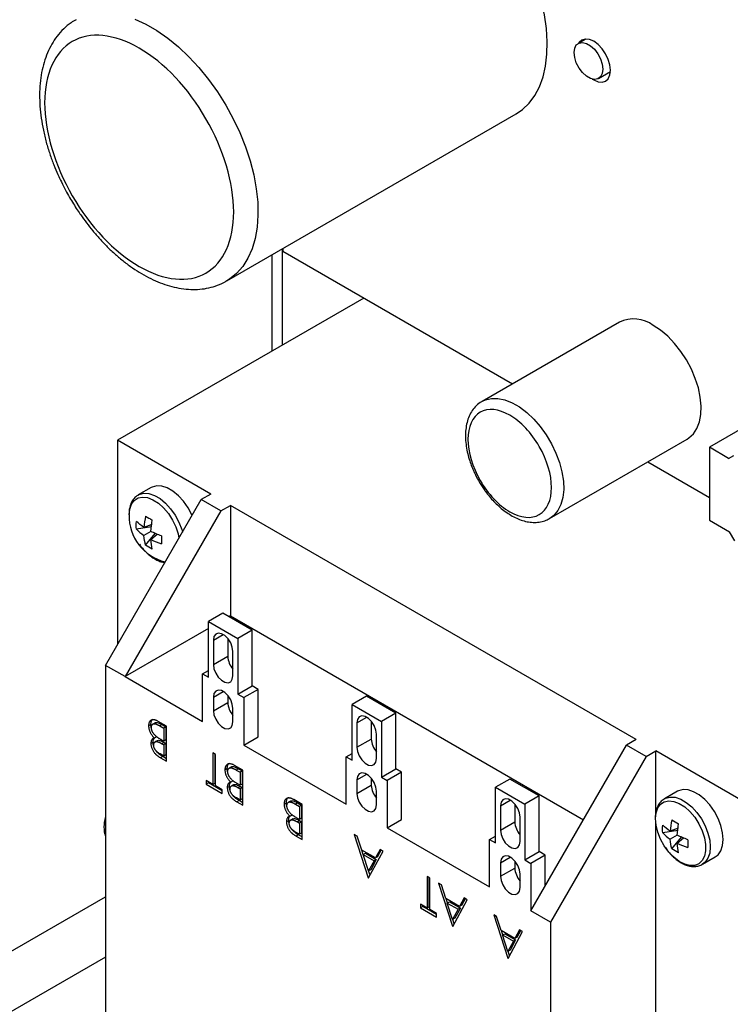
# Model space of a CAD drawing. Header units: inches. Extents: x 0.2 to 10.8, y 0.2 to 8.2.
# Tile 9 of 11: x 8.6 to 9.6, y 5.7 to 7.1. Entities that reach past the tile are written whole.
import ezdxf

# ---------------------------------------------------------------- set-up
doc = ezdxf.new("R2010")
doc.units = ezdxf.units.IN
doc.header["$MEASUREMENT"] = 0

msp = doc.modelspace()

# ---------------------------------------------------------------- linework, layer by layer
for p, q in [((9.4251, 7.0678), (9.4142, 7.0615)), ((9.4438, 7.0103), (9.461, 7.0203)), ((8.9029, 6.7158), (9.3237, 6.9587)), ((8.9843, 6.7628), (8.9843, 6.759)), ((8.9689, 6.6137), (8.9689, 6.7539)), ((8.9839, 6.6224), (8.9839, 6.7626)), ((8.9843, 6.759), (9.3185, 6.5661)), ((9.1024, 6.6908), (8.744, 6.4839)), ((9.4741, 6.656), (9.2742, 6.5405)), ((9.2742, 6.5405), (9.2749, 6.5409)), ((9.6935, 6.5248), (9.6049, 6.4737)), ((8.8797, 6.4056), (8.744, 6.4839)), ((8.744, 6.4839), (8.744, 6.1866)), ((9.3726, 6.3701), (9.5726, 6.4855)), ((9.6049, 6.4737), (9.6049, 6.3675)), ((9.6329, 6.4575), (9.6049, 6.4737)), ((9.5153, 6.4524), (9.6049, 6.4007)), ((8.793, 6.4151), (8.7742, 6.4043)), ((8.7742, 6.4043), (8.7748, 6.4046)), ((8.8797, 6.4056), (8.8657, 6.3975)), ((8.7266, 6.1564), (8.8657, 6.3975)), ((8.8943, 6.3811), (8.8657, 6.3975)), ((8.8943, 6.3811), (8.7551, 6.14)), ((8.8943, 6.3811), (8.9082, 6.3891)), ((9.4984, 6.0484), (8.9082, 6.3891)), ((8.9082, 6.3891), (8.9082, 6.2284)), ((9.6049, 6.3675), (9.6342, 6.3506)), ((8.7934, 6.3582), (8.7714, 6.3545)), ((8.7938, 6.3613), (8.7824, 6.3572)), ((8.7926, 6.3513), (8.7824, 6.3454)), ((8.7849, 6.3313), (8.799, 6.3485)), ((8.7926, 6.3395), (8.8018, 6.3473)), ((8.8972, 6.2321), (8.8763, 6.22)), ((8.8763, 6.139), (8.8763, 6.22)), ((8.8763, 6.22), (8.919, 6.1954)), ((8.9399, 6.2074), (8.8972, 6.2321)), ((8.9082, 6.2284), (8.9059, 6.227)), ((8.9082, 6.2284), (9.4218, 5.9318)), ((8.8763, 6.2099), (8.7551, 6.14)), ((8.9399, 6.2074), (8.919, 6.1954)), ((8.9399, 6.1264), (8.9399, 6.2074)), ((8.8834, 6.1931), (8.8977, 6.2014)), ((8.8834, 6.1931), (8.8834, 6.1576)), ((8.9043, 6.1956), (8.9043, 6.1697)), ((8.919, 6.1954), (8.919, 6.1143)), ((8.9119, 6.1412), (8.9119, 6.1767)), ((8.8834, 6.1576), (8.9043, 6.1697)), ((8.7266, 6.1564), (8.7266, 5.6099)), ((8.7551, 6.14), (8.7266, 6.1564)), ((8.8677, 6.1439), (8.8763, 6.1489)), ((8.7551, 6.14), (8.8677, 6.0749)), ((8.8677, 6.0749), (8.8677, 6.1439)), ((8.8677, 6.1439), (8.8763, 6.139)), ((8.8834, 6.1102), (8.8977, 6.1184)), ((8.919, 6.1143), (8.9399, 6.1264)), ((8.9485, 6.1214), (8.9276, 6.1094)), ((8.9485, 6.1214), (8.9399, 6.1264)), ((8.9485, 6.0524), (8.9485, 6.1214)), ((8.8834, 6.1102), (8.8834, 6.0904)), ((8.9043, 6.1127), (8.9043, 6.1025)), ((8.919, 6.1143), (8.9276, 6.1094)), ((8.9276, 6.1094), (8.9276, 6.0404)), ((9.106, 6.1115), (9.0851, 6.0995)), ((9.1487, 6.0869), (9.106, 6.1115)), ((8.8834, 6.0904), (8.9043, 6.1025)), ((8.9119, 6.074), (8.9119, 6.0938)), ((9.0851, 6.0185), (9.0851, 6.0995)), ((9.0851, 6.0995), (9.1278, 6.0748)), ((9.0922, 6.0726), (9.1065, 6.0808)), ((9.1131, 6.0751), (9.1131, 6.0491)), ((9.1487, 6.0869), (9.1278, 6.0748)), ((9.1487, 6.0058), (9.1487, 6.0869)), ((8.7924, 6.0703), (8.7892, 6.0685)), ((8.7986, 6.0728), (8.7954, 6.0709)), ((8.8153, 6.0679), (8.8033, 6.0748)), ((8.8088, 6.0701), (8.8056, 6.0682)), ((8.8056, 6.0682), (8.8113, 6.065)), ((8.8088, 6.0701), (8.8145, 6.0668)), ((8.8145, 6.0668), (8.8113, 6.065)), ((8.8113, 6.065), (8.8113, 6.046)), ((8.8145, 6.0668), (8.8145, 6.0478)), ((8.8153, 6.0169), (8.8153, 6.0679)), ((9.0922, 6.0726), (9.0922, 6.0371)), ((9.1278, 6.0748), (9.1278, 5.9938)), ((8.8009, 6.0524), (8.7977, 6.0505)), ((8.8017, 6.0467), (8.7985, 6.0449)), ((8.8113, 6.046), (8.8087, 6.0475)), ((8.8145, 6.0478), (8.8113, 6.046)), ((8.9276, 6.0404), (8.9485, 6.0524)), ((9.0922, 6.0371), (9.1131, 6.0491)), ((9.1207, 6.0207), (9.1207, 6.0562)), ((9.4984, 6.0484), (9.4845, 6.0403)), ((8.7958, 6.0445), (8.7926, 6.0426)), ((8.8118, 6.0441), (8.8086, 6.0423)), ((8.8086, 6.0423), (8.8113, 6.0408)), ((8.8145, 6.0426), (8.8113, 6.0408)), ((8.8113, 6.0408), (8.8113, 6.0244)), ((8.8118, 6.0441), (8.8145, 6.0426)), ((8.8145, 6.0426), (8.8145, 6.0262)), ((8.9276, 6.0404), (9.0765, 5.9544)), ((9.3453, 5.7993), (9.4845, 6.0403)), ((9.513, 6.0239), (9.4845, 6.0403)), ((8.8113, 6.0244), (8.8059, 6.0275)), ((8.8098, 6.0237), (8.8066, 6.0219)), ((8.8066, 6.0219), (8.8153, 6.0169)), ((8.8153, 6.0206), (8.8098, 6.0237)), ((8.8145, 6.0262), (8.8113, 6.0244)), ((8.8867, 6.0267), (8.8827, 6.029)), ((8.8827, 6.029), (8.8827, 5.9832)), ((8.8859, 5.985), (8.8859, 6.0271)), ((8.8867, 5.9809), (8.8867, 6.0267)), ((9.0765, 6.0234), (9.0851, 6.0283)), ((9.0765, 5.9544), (9.0765, 6.0234)), ((9.0765, 6.0234), (9.0851, 6.0185)), ((9.513, 6.0239), (9.3738, 5.7828)), ((9.513, 6.0239), (9.5269, 6.0319)), ((9.5269, 5.9415), (9.5269, 6.0319)), ((9.6626, 5.9536), (9.5269, 6.0319)), ((8.9035, 6.0062), (8.9002, 6.0044)), ((8.9097, 6.0086), (8.9065, 6.0068)), ((8.9263, 6.0038), (8.9144, 6.0107)), ((8.9199, 6.006), (8.9167, 6.0041)), ((8.9167, 6.0041), (8.9223, 6.0009)), ((8.9199, 6.006), (8.9255, 6.0027)), ((8.9263, 5.9528), (8.9263, 6.0038)), ((9.1278, 5.9938), (9.1487, 6.0058)), ((9.1573, 6.0009), (9.1487, 6.0058)), ((8.9255, 6.0027), (8.9223, 6.0009)), ((8.9223, 6.0009), (8.9223, 5.9819)), ((8.9255, 6.0027), (8.9255, 5.9837)), ((9.0922, 5.9897), (9.1065, 5.9979)), ((9.0922, 5.9897), (9.0922, 5.9699)), ((9.1131, 5.9921), (9.1131, 5.9819)), ((9.1278, 5.9938), (9.1364, 5.9888)), ((9.1573, 6.0009), (9.1364, 5.9888)), ((9.1573, 5.9319), (9.1573, 6.0009)), ((9.3148, 5.991), (9.2939, 5.979)), ((9.3575, 5.9663), (9.3148, 5.991)), ((8.8827, 5.9832), (8.8731, 5.9887)), ((8.8731, 5.9887), (8.8731, 5.9835)), ((8.8763, 5.9854), (8.8731, 5.9835)), ((8.8731, 5.9835), (8.8963, 5.9701)), ((8.8763, 5.9854), (8.8763, 5.9869)), ((8.8963, 5.9738), (8.8763, 5.9854)), ((8.8859, 5.985), (8.8827, 5.9832)), ((8.8963, 5.9753), (8.8867, 5.9809)), ((8.8963, 5.9701), (8.8963, 5.9753)), ((8.9068, 5.9803), (8.9036, 5.9785)), ((8.912, 5.9883), (8.9088, 5.9864)), ((8.9128, 5.9826), (8.9096, 5.9808)), ((8.9223, 5.9819), (8.9197, 5.9834)), ((8.9229, 5.98), (8.9197, 5.9782)), ((8.9197, 5.9782), (8.9223, 5.9766)), ((8.9255, 5.9837), (8.9223, 5.9819)), ((8.9255, 5.9785), (8.9223, 5.9766)), ((8.9223, 5.9766), (8.9223, 5.9603)), ((8.9229, 5.98), (8.9255, 5.9785)), ((8.9255, 5.9785), (8.9255, 5.9621)), ((9.0922, 5.9699), (9.1131, 5.9819)), ((9.1364, 5.9888), (9.1364, 5.9198)), ((9.2939, 5.8979), (9.2939, 5.979)), ((9.2939, 5.979), (9.3366, 5.9543)), ((8.9223, 5.9603), (8.917, 5.9634)), ((8.9255, 5.9621), (8.9223, 5.9603)), ((9.0124, 5.9541), (9.0005, 5.961)), ((9.1207, 5.9535), (9.1207, 5.9732)), ((9.301, 5.9521), (9.3152, 5.9603)), ((9.3575, 5.9663), (9.3366, 5.9543)), ((9.3575, 5.8853), (9.3575, 5.9663)), ((9.5585, 5.9732), (9.5398, 5.9623)), ((9.5398, 5.9623), (9.5404, 5.9627)), ((8.9209, 5.9596), (8.9177, 5.9577)), ((8.9177, 5.9577), (8.9263, 5.9528)), ((8.9263, 5.9565), (8.9209, 5.9596)), ((8.9896, 5.9565), (8.9864, 5.9546)), ((8.9958, 5.9589), (8.9926, 5.9571)), ((9.006, 5.9562), (9.0028, 5.9544)), ((9.0028, 5.9544), (9.0085, 5.9511)), ((9.006, 5.9562), (9.0117, 5.953)), ((9.0117, 5.953), (9.0085, 5.9511)), ((9.0085, 5.9511), (9.0085, 5.9322)), ((9.0117, 5.953), (9.0117, 5.934)), ((9.0124, 5.903), (9.0124, 5.9541)), ((9.301, 5.9521), (9.301, 5.9166)), ((9.3219, 5.9545), (9.3219, 5.9286)), ((9.3366, 5.9543), (9.3366, 5.8733)), ((8.9981, 5.9385), (8.9949, 5.9367)), ((8.9989, 5.9329), (8.9957, 5.9311)), ((9.0085, 5.9322), (9.0058, 5.9337)), ((9.0117, 5.934), (9.0085, 5.9322)), ((9.1364, 5.9198), (9.1573, 5.9319)), ((9.3295, 5.9001), (9.3295, 5.9357)), ((8.993, 5.9306), (8.9898, 5.9288)), ((9.009, 5.9303), (9.0058, 5.9285)), ((9.0058, 5.9285), (9.0085, 5.9269)), ((9.0117, 5.9288), (9.0085, 5.9269)), ((9.0085, 5.9269), (9.0085, 5.9106)), ((9.009, 5.9303), (9.0117, 5.9288)), ((9.0117, 5.9288), (9.0117, 5.9124)), ((9.1364, 5.9198), (9.2853, 5.8339)), ((9.301, 5.9166), (9.3219, 5.9286)), ((9.5269, 5.2181), (9.5269, 5.9264)), ((9.5594, 5.9193), (9.5479, 5.9152)), ((8.7247, 5.9138), (8.7266, 5.9146)), ((9.0085, 5.9106), (9.0031, 5.9137)), ((9.007, 5.9099), (9.0038, 5.908)), ((9.0038, 5.908), (9.0124, 5.903)), ((9.0124, 5.9067), (9.007, 5.9099)), ((9.0117, 5.9124), (9.0085, 5.9106)), ((9.0927, 5.9078), (9.0884, 5.9103)), ((9.0884, 5.9103), (9.1088, 5.8474)), ((9.0992, 5.8876), (9.0927, 5.9078)), ((9.2853, 5.9029), (9.2939, 5.9078)), ((9.559, 5.9162), (9.537, 5.9126)), ((9.5582, 5.9093), (9.5479, 5.9034)), ((9.5504, 5.8893), (9.5646, 5.9066)), ((9.5582, 5.8975), (9.5674, 5.9054)), ((9.2853, 5.8339), (9.2853, 5.9029)), ((9.2853, 5.9029), (9.2939, 5.8979)), ((9.1192, 5.8761), (9.0992, 5.8876)), ((9.1015, 5.8813), (9.0996, 5.8874)), ((9.1013, 5.8812), (9.1045, 5.883)), ((9.1091, 5.8572), (9.1013, 5.8812)), ((9.1013, 5.8812), (9.1171, 5.8721)), ((9.1045, 5.883), (9.1203, 5.8739)), ((9.1093, 5.8471), (9.1303, 5.886)), ((9.126, 5.8885), (9.1192, 5.8761)), ((9.1224, 5.8779), (9.1192, 5.8761)), ((9.1224, 5.8779), (9.1276, 5.8876)), ((9.1303, 5.886), (9.126, 5.8885)), ((9.301, 5.8691), (9.3152, 5.8773)), ((9.3366, 5.8733), (9.3575, 5.8853)), ((9.366, 5.8804), (9.3452, 5.8683)), ((9.366, 5.8804), (9.3575, 5.8853)), ((9.366, 5.8352), (9.366, 5.8804)), ((9.5949, 5.8669), (9.6136, 5.8777)), ((9.1171, 5.8721), (9.1091, 5.8572)), ((9.1203, 5.8739), (9.1123, 5.859)), ((9.1203, 5.8739), (9.1171, 5.8721)), ((9.301, 5.8691), (9.301, 5.8494)), ((9.301, 5.8494), (9.3219, 5.8614)), ((9.3219, 5.8716), (9.3219, 5.8614)), ((9.3366, 5.8733), (9.3452, 5.8683)), ((9.3452, 5.8683), (9.3452, 5.7993)), ((9.5949, 5.8669), (9.5942, 5.8665)), ((9.1098, 5.8481), (9.1088, 5.8474)), ((9.1088, 5.8474), (9.1093, 5.8471)), ((9.1123, 5.859), (9.1091, 5.8572)), ((9.1114, 5.851), (9.1093, 5.8573)), ((9.1983, 5.8468), (9.1943, 5.8491)), ((9.1943, 5.8491), (9.1943, 5.8033)), ((9.1975, 5.8051), (9.1975, 5.8472)), ((9.1983, 5.801), (9.1983, 5.8468)), ((9.3295, 5.8329), (9.3295, 5.8527)), ((9.2151, 5.8371), (9.2107, 5.8396)), ((9.2107, 5.8396), (9.2311, 5.7768)), ((9.2216, 5.817), (9.2151, 5.8371)), ((8.4871, 5.6813), (8.7266, 5.8195)), ((9.2483, 5.8179), (9.2416, 5.8054)), ((9.2527, 5.8154), (9.2483, 5.8179)), ((9.1943, 5.8033), (9.1847, 5.8088)), ((9.1847, 5.8088), (9.1847, 5.8036)), ((9.1879, 5.8055), (9.1847, 5.8036)), ((9.1847, 5.8036), (9.2079, 5.7902)), ((9.1879, 5.8055), (9.1879, 5.807)), ((9.2079, 5.7939), (9.1879, 5.8055)), ((9.1975, 5.8051), (9.1943, 5.8033)), ((9.2416, 5.8054), (9.2216, 5.817)), ((9.2239, 5.8107), (9.222, 5.8168)), ((9.2237, 5.8105), (9.2269, 5.8124)), ((9.2237, 5.8105), (9.2395, 5.8014)), ((9.2315, 5.7865), (9.2237, 5.8105)), ((9.2269, 5.8124), (9.2427, 5.8033)), ((9.2317, 5.7765), (9.2527, 5.8154)), ((9.2427, 5.8033), (9.2347, 5.7884)), ((9.2427, 5.8033), (9.2395, 5.8014)), ((9.2448, 5.8073), (9.2416, 5.8054)), ((9.2448, 5.8073), (9.25, 5.8169)), ((9.2079, 5.7954), (9.1983, 5.801)), ((9.2079, 5.7902), (9.2079, 5.7954)), ((9.2395, 5.8014), (9.2315, 5.7865)), ((9.2347, 5.7884), (9.2315, 5.7865)), ((9.2955, 5.7907), (9.2912, 5.7932)), ((9.2912, 5.7932), (9.3116, 5.7303)), ((9.302, 5.7705), (9.2955, 5.7907)), ((9.3452, 5.7993), (9.3454, 5.7994)), ((9.3452, 5.7993), (9.3453, 5.7993)), ((9.3738, 5.7828), (9.3453, 5.7993)), ((9.2322, 5.7774), (9.2311, 5.7768)), ((9.2311, 5.7768), (9.2317, 5.7765)), ((9.2338, 5.7803), (9.2317, 5.7867)), ((9.3738, 5.7828), (9.3738, 5.2363)), ((9.3221, 5.759), (9.302, 5.7705)), ((9.3044, 5.7642), (9.3024, 5.7703)), ((9.3041, 5.7641), (9.3073, 5.7659)), ((9.3041, 5.7641), (9.3199, 5.755)), ((9.3119, 5.7401), (9.3041, 5.7641)), ((9.3073, 5.7659), (9.3231, 5.7568)), ((9.3122, 5.73), (9.3331, 5.769)), ((9.3288, 5.7714), (9.3221, 5.759)), ((9.3253, 5.7608), (9.3221, 5.759)), ((9.3253, 5.7608), (9.3305, 5.7705)), ((9.3331, 5.769), (9.3288, 5.7714)), ((9.3199, 5.755), (9.3119, 5.7401)), ((9.3231, 5.7568), (9.3151, 5.742)), ((9.3231, 5.7568), (9.3199, 5.755)), ((8.7266, 5.732), (8.5244, 5.6153)), ((9.3151, 5.742), (9.3119, 5.7401)), ((9.3142, 5.7339), (9.3122, 5.7403)), ((9.3127, 5.731), (9.3116, 5.7303)), ((9.3116, 5.7303), (9.3122, 5.73))]:
    msp.add_line(p, q)
at = {"flags": 128}
for points in [[(9.3237, 6.9587), (9.3331, 6.9652), (9.3427, 6.9744), (9.3509, 6.9855), (9.3577, 6.9983), (9.363, 7.0127), (9.3666, 7.0285), (9.3687, 7.0457), (9.3691, 7.0639), (9.3679, 7.083), (9.365, 7.1028), (9.3605, 7.1231), (9.3545, 7.1436), (9.347, 7.1643), (9.3381, 7.1847), (9.3278, 7.2048), (9.3164, 7.2243), (9.3039, 7.243), (9.2904, 7.2607), (9.2761, 7.2772), (9.2611, 7.2923), (9.2457, 7.3059), (9.2299, 7.3179), (9.2139, 7.328)], [(8.7693, 7.0968), (8.7852, 7.0895), (8.8011, 7.0803), (8.817, 7.0692), (8.8327, 7.0564), (8.8479, 7.042), (8.8625, 7.0262), (8.8765, 7.009), (8.8895, 6.9908), (8.9015, 6.9717), (8.9123, 6.9519), (8.9219, 6.9316), (8.9302, 6.911), (8.9369, 6.8904), (8.9422, 6.87), (8.9458, 6.8499), (8.9479, 6.8304), (8.9483, 6.8117), (8.9471, 6.794), (8.9442, 6.7775), (8.9397, 6.7624), (8.9337, 6.7488), (8.9262, 6.7368), (8.9173, 6.7267), (8.9071, 6.7184), (8.9029, 6.7158)], [(9.4346, 7.0094), (9.4367, 7.0082), (9.443, 7.0055), (9.4488, 7.0049), (9.4539, 7.0065), (9.4578, 7.0101), (9.4602, 7.0155), (9.461, 7.0223), (9.4602, 7.03), (9.4578, 7.0382), (9.4539, 7.0463), (9.4488, 7.0537), (9.443, 7.0599), (9.4367, 7.0645), (9.4304, 7.0671), (9.4245, 7.0677), (9.4194, 7.0662), (9.4156, 7.0626), (9.4152, 7.0621)], [(9.4081, 7.048), (9.409, 7.0543), (9.4114, 7.0591), (9.4153, 7.062), (9.4203, 7.0629), (9.426, 7.0615), (9.432, 7.0581), (9.4377, 7.0528), (9.4427, 7.0462), (9.4466, 7.0388), (9.449, 7.0311), (9.4499, 7.0239), (9.449, 7.0176), (9.4466, 7.0127), (9.4427, 7.0098), (9.4377, 7.009), (9.432, 7.0103), (9.426, 7.0138), (9.4203, 7.019), (9.4153, 7.0256), (9.4114, 7.033), (9.409, 7.0407), (9.4081, 7.048)], [(9.5726, 6.4855), (9.5753, 6.4873), (9.5818, 6.4933), (9.5869, 6.5012), (9.5905, 6.5107), (9.5925, 6.5216), (9.5929, 6.5337), (9.5917, 6.5466), (9.5889, 6.5601), (9.5845, 6.5738), (9.5787, 6.5875), (9.5716, 6.6008), (9.5634, 6.6133), (9.5542, 6.6249), (9.5444, 6.6352), (9.534, 6.644), (9.5234, 6.6511)], [(9.2749, 6.5409), (9.2791, 6.5429), (9.2878, 6.5449), (9.2974, 6.5449), (9.3075, 6.5427), (9.3181, 6.5385), (9.3287, 6.5324), (9.3393, 6.5244), (9.3494, 6.5148), (9.359, 6.5038), (9.3677, 6.4917), (9.3754, 6.4788), (9.3818, 6.4653), (9.3869, 6.4515), (9.3905, 6.4379), (9.3925, 6.4246), (9.393, 6.4121), (9.3917, 6.4006), (9.3889, 6.3903), (9.3845, 6.3816), (9.3788, 6.3746), (9.3728, 6.3702)], [(9.6329, 6.4575), (9.6406, 6.4619)], [(8.7748, 6.4046), (8.7757, 6.4051), (8.7823, 6.4068), (8.7897, 6.4063), (8.7977, 6.4037), (8.8058, 6.399), (8.8138, 6.3924), (8.8213, 6.3843), (8.8278, 6.3749), (8.8333, 6.3648), (8.8374, 6.3543), (8.8385, 6.3503)], [(8.8525, 6.3746), (8.852, 6.3756), (8.8466, 6.3858), (8.84, 6.3951), (8.8326, 6.4032), (8.8246, 6.4098), (8.8164, 6.4145), (8.8085, 6.4171), (8.801, 6.4176), (8.7944, 6.4159), (8.793, 6.4151)], [(8.7609, 6.3752), (8.7618, 6.3838), (8.7643, 6.391), (8.7684, 6.3965), (8.7738, 6.4), (8.7804, 6.4013), (8.7877, 6.4005), (8.7955, 6.3974), (8.8034, 6.3924), (8.8111, 6.3855), (8.818, 6.3772), (8.8241, 6.3678), (8.8289, 6.3578), (8.8322, 6.3476), (8.8334, 6.3415)], [(9.642, 6.3375), (9.6342, 6.3506)], [(8.9119, 6.1767), (8.911, 6.1828), (8.9086, 6.1892), (8.9048, 6.1951), (8.9001, 6.1997), (8.8952, 6.2025), (8.8905, 6.2033), (8.8868, 6.2018), (8.8843, 6.1983), (8.8834, 6.1931)], [(8.8834, 6.1576), (8.8843, 6.1515), (8.8868, 6.1451), (8.8905, 6.1393), (8.8952, 6.1347), (8.9001, 6.1318), (8.9048, 6.1311), (8.9086, 6.1326), (8.911, 6.1361), (8.9119, 6.1412)], [(8.9119, 6.0938), (8.911, 6.0999), (8.9086, 6.1062), (8.9048, 6.1121), (8.9001, 6.1167), (8.8952, 6.1196), (8.8905, 6.1203), (8.8868, 6.1188), (8.8843, 6.1153), (8.8834, 6.1102)], [(8.8834, 6.0904), (8.8843, 6.0843), (8.8868, 6.0779), (8.8905, 6.0721), (8.8952, 6.0675), (8.9001, 6.0646), (8.9048, 6.0639), (8.9086, 6.0654), (8.911, 6.0689), (8.9119, 6.074)], [(9.1207, 6.0562), (9.1198, 6.0623), (9.1173, 6.0687), (9.1136, 6.0745), (9.1089, 6.0792), (9.104, 6.082), (9.0993, 6.0827), (9.0956, 6.0813), (9.0931, 6.0777), (9.0922, 6.0726)], [(9.0922, 6.0371), (9.0931, 6.031), (9.0956, 6.0246), (9.0993, 6.0188), (9.104, 6.0141), (9.1089, 6.0113), (9.1136, 6.0105), (9.1173, 6.012), (9.1198, 6.0155), (9.1207, 6.0207)], [(9.1207, 5.9732), (9.1198, 5.9793), (9.1173, 5.9857), (9.1136, 5.9916), (9.1089, 5.9962), (9.104, 5.999), (9.0993, 5.9998), (9.0956, 5.9983), (9.0931, 5.9948), (9.0922, 5.9897)], [(9.6136, 5.8777), (9.6176, 5.8808), (9.6217, 5.8866), (9.6242, 5.8941), (9.6251, 5.9029), (9.6242, 5.9128), (9.6217, 5.9232), (9.6176, 5.9337), (9.6122, 5.9438), (9.6056, 5.9532), (9.5981, 5.9613), (9.5902, 5.9678), (9.582, 5.9725), (9.574, 5.9752), (9.5666, 5.9757), (9.56, 5.9739), (9.5585, 5.9732)], [(9.0922, 5.9699), (9.0931, 5.9638), (9.0956, 5.9574), (9.0993, 5.9516), (9.104, 5.9469), (9.1089, 5.9441), (9.1136, 5.9433), (9.1173, 5.9448), (9.1198, 5.9483), (9.1207, 5.9535)], [(9.3295, 5.9357), (9.3286, 5.9418), (9.3261, 5.9481), (9.3224, 5.954), (9.3177, 5.9586), (9.3128, 5.9615), (9.3081, 5.9622), (9.3043, 5.9607), (9.3019, 5.9572), (9.301, 5.9521)], [(9.5404, 5.9627), (9.5413, 5.9631), (9.5478, 5.9648), (9.5553, 5.9644), (9.5633, 5.9617), (9.5714, 5.957), (9.5794, 5.9505), (9.5868, 5.9423), (9.5934, 5.933), (9.5989, 5.9229), (9.6029, 5.9124), (9.6055, 5.902), (9.6063, 5.8921), (9.6055, 5.8832), (9.6029, 5.8757), (9.5989, 5.8699), (9.5949, 5.8669)], [(9.5265, 5.9333), (9.5273, 5.9419), (9.5299, 5.9491), (9.5339, 5.9545), (9.5394, 5.958), (9.5459, 5.9594), (9.5533, 5.9585), (9.5611, 5.9555), (9.569, 5.9504), (9.5766, 5.9436), (9.5836, 5.9353), (9.5896, 5.9259), (9.5944, 5.9158), (9.5978, 5.9056), (9.5995, 5.8957), (9.5995, 5.8866), (9.5978, 5.8786), (9.5944, 5.8723), (9.5896, 5.8677), (9.5836, 5.8653), (9.5766, 5.8651), (9.569, 5.867), (9.5611, 5.8711), (9.5533, 5.8771), (9.5459, 5.8847), (9.5394, 5.8936), (9.5339, 5.9034), (9.5299, 5.9136), (9.5273, 5.9237), (9.5265, 5.9333)], [(9.301, 5.9166), (9.3019, 5.9104), (9.3043, 5.9041), (9.3081, 5.8982), (9.3128, 5.8936), (9.3177, 5.8907), (9.3224, 5.89), (9.3261, 5.8915), (9.3286, 5.895), (9.3295, 5.9001)], [(9.3295, 5.8527), (9.3286, 5.8588), (9.3261, 5.8652), (9.3224, 5.871), (9.3177, 5.8757), (9.3128, 5.8785), (9.3081, 5.8792), (9.3043, 5.8778), (9.3019, 5.8742), (9.301, 5.8691)], [(9.301, 5.8494), (9.3019, 5.8432), (9.3043, 5.8369), (9.3081, 5.831), (9.3128, 5.8264), (9.3177, 5.8235), (9.3224, 5.8228), (9.3261, 5.8243), (9.3286, 5.8278), (9.3295, 5.8329)]]:
    msp.add_lwpolyline(points, dxfattribs=at)
for centre, radius, start, end in [((9.4946, 6.612), 0.0485, 53.6903, 114.9992), ((8.8294, 6.3735), 0.0685, 178.5294, 256.5026), ((8.9358, 6.1713), 0.0315, 183.0174, 220.6607), ((8.9358, 6.1041), 0.0315, 183.0174, 220.6607), ((9.1446, 6.0508), 0.0315, 183.0174, 220.6607), ((9.1446, 5.9836), 0.0315, 183.0174, 220.6607), ((8.7685, 5.9212), 0.0443, 161.3816, 198.6184), ((9.3534, 5.9303), 0.0315, 183.0174, 220.6607), ((9.3534, 5.8631), 0.0315, 183.0174, 220.6607)]:
    msp.add_arc(centre, radius, start, end)
for points, knots in [([(8.6837, 7.0959), (8.6812, 7.0945), (8.6747, 7.0908), (8.6654, 7.0827), (8.656, 7.0723), (8.6482, 7.0605), (8.6419, 7.0478), (8.637, 7.0339), (8.6334, 7.0191), (8.6312, 7.0033), (8.6304, 6.9869), (8.631, 6.97), (8.6328, 6.9527), (8.6359, 6.9352), (8.6401, 6.9178), (8.6453, 6.9009), (8.651, 6.8852), (8.6567, 6.8716), (8.6625, 6.8593), (8.6681, 6.8482), (8.6723, 6.8407), (8.6743, 6.8373)], [0, 0, 0, 0, 0.035905, 0.094792, 0.156139, 0.212496, 0.26981, 0.327924, 0.386558, 0.445407, 0.504218, 0.562763, 0.620905, 0.678497, 0.73527, 0.790623, 0.842854, 0.888466, 0.923801, 0.964428, 1, 1, 1, 1]), ([(8.7755, 6.7369), (8.739, 6.7579), (8.704, 6.7949), (8.6524, 6.8842), (8.638, 6.933), (8.638, 7.0172), (8.6524, 7.0492), (8.704, 7.079), (8.739, 7.0756), (8.812, 7.0334), (8.8469, 6.9965), (8.8985, 6.9072), (8.913, 6.8584), (8.913, 6.7742), (8.8985, 6.7422), (8.8469, 6.7124), (8.812, 6.7158), (8.7755, 6.7369)], [0, 0, 0, 0, 0.125, 0.125, 0.25, 0.25, 0.375, 0.375, 0.5, 0.5, 0.625, 0.625, 0.75, 0.75, 0.875, 0.875, 1, 1, 1, 1]), ([(8.6743, 6.8373), (8.6779, 6.8311), (8.6831, 6.8225), (8.6915, 6.8102), (8.6989, 6.8), (8.7081, 6.7883), (8.7183, 6.7766), (8.7292, 6.7652), (8.7409, 6.7542), (8.7532, 6.7439), (8.7659, 6.7345), (8.779, 6.7262), (8.7924, 6.7189), (8.806, 6.7129), (8.8197, 6.7083), (8.8334, 6.7051), (8.8471, 6.7033), (8.8605, 6.7032), (8.8737, 6.7048), (8.8864, 6.7081), (8.8962, 6.7119), (8.9013, 6.7151), (8.9027, 6.716)], [0, 0, 0, 0, 0.06399, 0.090034, 0.133151, 0.17776, 0.225449, 0.275023, 0.326014, 0.378058, 0.430911, 0.484402, 0.538405, 0.592818, 0.647513, 0.702385, 0.757331, 0.812291, 0.867305, 0.922566, 0.978451, 1, 1, 1, 1]), ([(9.2752, 6.5408), (9.2739, 6.5402), (9.2698, 6.5381), (9.2642, 6.5328), (9.2586, 6.5254), (9.2544, 6.5169), (9.2516, 6.5074), (9.2502, 6.4971), (9.25, 6.4863), (9.2511, 6.4753), (9.2532, 6.4645), (9.256, 6.4545), (9.2592, 6.4458), (9.2627, 6.4375), (9.2661, 6.4304), (9.2687, 6.4259), (9.2696, 6.4242)], [0, 0, 0, 0, 0.04042, 0.127771, 0.20989, 0.293769, 0.378744, 0.463674, 0.547593, 0.629672, 0.708868, 0.781674, 0.844498, 0.897632, 0.962259, 1, 1, 1, 1]), ([(9.3146, 6.38), (9.2985, 6.3893), (9.283, 6.4056), (9.2602, 6.4451), (9.2538, 6.4667), (9.2538, 6.5039), (9.2602, 6.518), (9.283, 6.5312), (9.2985, 6.5297), (9.3307, 6.5111), (9.3461, 6.4947), (9.3689, 6.4553), (9.3753, 6.4337), (9.3753, 6.3965), (9.3689, 6.3824), (9.3461, 6.3692), (9.3307, 6.3707), (9.3146, 6.38)], [0, 0, 0, 0, 0.125, 0.125, 0.25, 0.25, 0.375, 0.375, 0.5, 0.5, 0.625, 0.625, 0.75, 0.75, 0.875, 0.875, 1, 1, 1, 1]), ([(9.2696, 6.4242), (9.2721, 6.4202), (9.2756, 6.4144), (9.2814, 6.4065), (9.2866, 6.4001), (9.2932, 6.393), (9.3003, 6.3862), (9.3081, 6.3801), (9.3162, 6.3747), (9.3247, 6.3702), (9.3333, 6.3669), (9.3421, 6.3648), (9.3508, 6.3641), (9.3595, 6.3649), (9.3669, 6.367), (9.3711, 6.3694), (9.3728, 6.3704)], [0, 0, 0, 0, 0.0949836, 0.1336453, 0.1974424, 0.2631084, 0.3330018, 0.4053373, 0.4794837, 0.5549872, 0.6315466, 0.7088647, 0.7867729, 0.8653432, 0.9452194, 1, 1, 1, 1]), ([(8.775, 6.4045), (8.774, 6.404), (8.7708, 6.4024), (8.7668, 6.398), (8.7633, 6.3919), (8.7614, 6.3849), (8.7606, 6.3797), (8.7608, 6.3768), (8.7608, 6.3765)], [0, 0, 0, 0, 0.10779, 0.340959, 0.555308, 0.770457, 0.980145, 1, 1, 1, 1]), ([(8.776, 6.3325), (8.7765, 6.3318), (8.7777, 6.3298), (8.7807, 6.3262), (8.7847, 6.3217), (8.7898, 6.317), (8.7953, 6.3129), (8.8011, 6.3095), (8.8071, 6.307), (8.811, 6.3063), (8.8129, 6.306)], [0, 0, 0, 0, 0.051326, 0.133429, 0.268355, 0.406258, 0.552285, 0.7028, 0.856907, 1, 1, 1, 1]), ([(8.8033, 6.0748), (8.8028, 6.0751), (8.8018, 6.0757), (8.8003, 6.0763), (8.7988, 6.0768), (8.7975, 6.0771), (8.7963, 6.0772), (8.7951, 6.0772), (8.794, 6.077), (8.793, 6.0766), (8.7921, 6.076), (8.7913, 6.0753), (8.7907, 6.0745), (8.7901, 6.0735), (8.7897, 6.0725), (8.7894, 6.0713), (8.7892, 6.0699), (8.7892, 6.069), (8.7892, 6.0685)], [0, 0, 0, 0, 0.074522, 0.145314, 0.213177, 0.278705, 0.342112, 0.404261, 0.466239, 0.52828, 0.589543, 0.648814, 0.707317, 0.764765, 0.82182, 0.879665, 0.93884, 1, 1, 1, 1]), ([(8.7924, 6.0703), (8.7926, 6.072), (8.7929, 6.0754), (8.7946, 6.0778), (8.7959, 6.0782), (8.796, 6.0782)], [0, 0, 0, 0, 0.502724, 0.973423, 1, 1, 1, 1]), ([(8.7892, 6.0685), (8.7892, 6.068), (8.7892, 6.067), (8.7894, 6.0655), (8.7897, 6.0639), (8.7901, 6.0624), (8.7907, 6.0609), (8.7913, 6.0594), (8.792, 6.0579), (8.7928, 6.0564), (8.7938, 6.055), (8.7949, 6.0535), (8.7962, 6.052), (8.7972, 6.051), (8.7977, 6.0505)], [0, 0, 0, 0, 0.083354, 0.165113, 0.244471, 0.323858, 0.401709, 0.478603, 0.553616, 0.629777, 0.7097, 0.797086, 0.893943, 1, 1, 1, 1]), ([(8.7933, 6.0649), (8.7931, 6.0654), (8.7925, 6.0673), (8.7924, 6.0691), (8.7924, 6.0703)], [0, 0, 0, 0, 0.281148, 1, 1, 1, 1]), ([(8.7932, 6.0662), (8.7932, 6.0666), (8.7932, 6.0674), (8.7935, 6.0685), (8.7939, 6.0695), (8.7946, 6.0703), (8.7953, 6.0709), (8.7962, 6.0713), (8.7972, 6.0715), (8.7981, 6.0714), (8.799, 6.0713), (8.7997, 6.0711), (8.8005, 6.0708), (8.8013, 6.0705), (8.8023, 6.07), (8.8033, 6.0695), (8.8045, 6.0689), (8.8052, 6.0685), (8.8056, 6.0682)], [0, 0, 0, 0, 0.066884, 0.133364, 0.200692, 0.271031, 0.342035, 0.412126, 0.483159, 0.556302, 0.59546, 0.639227, 0.687794, 0.740178, 0.798205, 0.860261, 0.927498, 1, 1, 1, 1]), ([(8.8004, 6.0529), (8.7999, 6.0534), (8.7988, 6.0543), (8.7974, 6.0559), (8.7961, 6.0575), (8.7952, 6.059), (8.7946, 6.0602), (8.7942, 6.0611), (8.7939, 6.062), (8.7936, 6.0628), (8.7934, 6.0637), (8.7933, 6.0645), (8.7932, 6.0654), (8.7932, 6.0659), (8.7932, 6.0662)], [0, 0, 0, 0, 0.143309, 0.277421, 0.405171, 0.529268, 0.589902, 0.649129, 0.707867, 0.764857, 0.822497, 0.880398, 0.939713, 1, 1, 1, 1]), ([(8.7986, 6.0727), (8.7993, 6.073), (8.8006, 6.0735), (8.8041, 6.0727), (8.8069, 6.0711), (8.8088, 6.0701)], [0, 0, 0, 0, 0.222143, 0.474517, 1, 1, 1, 1]), ([(8.7977, 6.0505), (8.7973, 6.0504), (8.7965, 6.0503), (8.7955, 6.0498), (8.7946, 6.0491), (8.7939, 6.0482), (8.7933, 6.047), (8.7929, 6.0457), (8.7926, 6.0443), (8.7926, 6.0432), (8.7926, 6.0426)], [0, 0, 0, 0, 0.128234, 0.252451, 0.374261, 0.496377, 0.619448, 0.743419, 0.869431, 1, 1, 1, 1]), ([(8.7958, 6.0445), (8.7959, 6.0462), (8.7961, 6.0487), (8.7973, 6.0501), (8.7977, 6.0505)], [0, 0, 0, 0, 0.6858913, 1, 1, 1, 1]), ([(8.8087, 6.0475), (8.8082, 6.0478), (8.8073, 6.0483), (8.806, 6.0491), (8.8048, 6.0498), (8.8037, 6.0505), (8.8027, 6.0512), (8.8018, 6.0518), (8.8011, 6.0523), (8.8006, 6.0527), (8.8004, 6.0529)], [0, 0, 0, 0, 0.170715, 0.328655, 0.473823, 0.605269, 0.722943, 0.828047, 0.920694, 1, 1, 1, 1]), ([(8.8018, 6.0467), (8.8023, 6.047), (8.8035, 6.0475), (8.807, 6.0468), (8.8098, 6.0452), (8.8118, 6.0441)], [0, 0, 0, 0, 0.212801, 0.448884, 1, 1, 1, 1]), ([(8.7926, 6.0426), (8.7926, 6.042), (8.7926, 6.0408), (8.793, 6.0389), (8.7935, 6.0369), (8.7942, 6.035), (8.7951, 6.033), (8.7961, 6.0312), (8.7973, 6.0295), (8.7984, 6.0282), (8.7994, 6.0271), (8.8002, 6.0264), (8.8011, 6.0256), (8.8021, 6.0249), (8.8031, 6.0241), (8.8042, 6.0233), (8.8054, 6.0226), (8.8062, 6.0221), (8.8066, 6.0219)], [0, 0, 0, 0, 0.077182, 0.152719, 0.226646, 0.301825, 0.376416, 0.449465, 0.522032, 0.596644, 0.635901, 0.678121, 0.723132, 0.771635, 0.82332, 0.878677, 0.937406, 1, 1, 1, 1]), ([(8.7967, 6.0391), (8.7966, 6.0394), (8.7959, 6.0413), (8.7958, 6.043), (8.7958, 6.0445)], [0, 0, 0, 0, 0.1544111, 1, 1, 1, 1]), ([(8.7966, 6.0404), (8.7966, 6.0408), (8.7966, 6.0417), (8.7969, 6.0427), (8.7973, 6.0437), (8.7979, 6.0444), (8.7986, 6.045), (8.7995, 6.0453), (8.8004, 6.0455), (8.8013, 6.0455), (8.8021, 6.0453), (8.8028, 6.0451), (8.8036, 6.0448), (8.8045, 6.0445), (8.8054, 6.044), (8.8064, 6.0435), (8.8075, 6.0429), (8.8082, 6.0425), (8.8086, 6.0423)], [0, 0, 0, 0, 0.068636, 0.135185, 0.202717, 0.27157, 0.341133, 0.410222, 0.481168, 0.55446, 0.594294, 0.638261, 0.68681, 0.7394, 0.797711, 0.8603, 0.927699, 1, 1, 1, 1]), ([(8.8059, 6.0275), (8.8055, 6.0277), (8.8048, 6.0282), (8.8037, 6.0289), (8.8026, 6.0297), (8.8017, 6.0304), (8.8009, 6.0312), (8.8001, 6.032), (8.7994, 6.0328), (8.7988, 6.0336), (8.7983, 6.0344), (8.7978, 6.0353), (8.7974, 6.0361), (8.7971, 6.037), (8.7969, 6.0378), (8.7967, 6.0387), (8.7966, 6.0396), (8.7966, 6.0401), (8.7966, 6.0404)], [0, 0, 0, 0, 0.09126, 0.176546, 0.255515, 0.32897, 0.397569, 0.460759, 0.520282, 0.5766, 0.630098, 0.682521, 0.733159, 0.78413, 0.835598, 0.888182, 0.942997, 1, 1, 1, 1]), ([(8.8098, 6.0237), (8.8077, 6.025), (8.8044, 6.0271), (8.801, 6.0304), (8.8001, 6.032), (8.8, 6.0322)], [0, 0, 0, 0, 0.624594, 0.955936, 1, 1, 1, 1]), ([(8.9144, 6.0107), (8.9138, 6.011), (8.9128, 6.0116), (8.9113, 6.0122), (8.9099, 6.0127), (8.9086, 6.013), (8.9073, 6.0131), (8.9061, 6.0131), (8.9051, 6.0129), (8.9041, 6.0125), (8.9032, 6.0119), (8.9024, 6.0112), (8.9017, 6.0104), (8.9012, 6.0094), (8.9008, 6.0084), (8.9005, 6.0072), (8.9003, 6.0058), (8.9003, 6.0048), (8.9002, 6.0044)], [0, 0, 0, 0, 0.074522, 0.145314, 0.213177, 0.278705, 0.342112, 0.404261, 0.466239, 0.52828, 0.589543, 0.648814, 0.707317, 0.764765, 0.82182, 0.879665, 0.93884, 1, 1, 1, 1]), ([(8.9002, 6.0044), (8.9003, 6.0039), (8.9003, 6.0029), (8.9005, 6.0014), (8.9008, 5.9998), (8.9012, 5.9983), (8.9017, 5.9967), (8.9023, 5.9952), (8.903, 5.9938), (8.9039, 5.9923), (8.9048, 5.9909), (8.906, 5.9894), (8.9073, 5.9879), (8.9083, 5.9869), (8.9088, 5.9864)], [0, 0, 0, 0, 0.083354, 0.165113, 0.244471, 0.323858, 0.401709, 0.478603, 0.553616, 0.629777, 0.7097, 0.797086, 0.893943, 1, 1, 1, 1]), ([(8.9035, 6.0062), (8.9036, 6.0079), (8.904, 6.0113), (8.9057, 6.0137), (8.907, 6.0141), (8.907, 6.0141)], [0, 0, 0, 0, 0.502724, 0.973423, 1, 1, 1, 1]), ([(8.9043, 6.0008), (8.9042, 6.0013), (8.9035, 6.0032), (8.9035, 6.005), (8.9035, 6.0062)], [0, 0, 0, 0, 0.281148, 1, 1, 1, 1]), ([(8.9042, 6.0021), (8.9042, 6.0025), (8.9043, 6.0033), (8.9045, 6.0044), (8.905, 6.0054), (8.9056, 6.0062), (8.9064, 6.0068), (8.9073, 6.0072), (8.9083, 6.0074), (8.9092, 6.0073), (8.91, 6.0072), (8.9107, 6.007), (8.9115, 6.0067), (8.9124, 6.0063), (8.9133, 6.0059), (8.9144, 6.0054), (8.9155, 6.0048), (8.9163, 6.0043), (8.9167, 6.0041)], [0, 0, 0, 0, 0.066884, 0.133364, 0.200692, 0.271031, 0.342035, 0.412126, 0.483159, 0.556302, 0.59546, 0.639227, 0.687794, 0.740178, 0.798205, 0.860261, 0.927498, 1, 1, 1, 1]), ([(8.9097, 6.0086), (8.9103, 6.0089), (8.9116, 6.0094), (8.9152, 6.0086), (8.918, 6.007), (8.9199, 6.006)], [0, 0, 0, 0, 0.222143, 0.474517, 1, 1, 1, 1]), ([(8.9114, 5.9888), (8.9109, 5.9893), (8.9099, 5.9902), (8.9084, 5.9918), (8.9072, 5.9934), (8.9063, 5.9949), (8.9057, 5.9961), (8.9053, 5.997), (8.905, 5.9978), (8.9047, 5.9987), (8.9045, 5.9996), (8.9043, 6.0004), (8.9042, 6.0013), (8.9042, 6.0018), (8.9042, 6.0021)], [0, 0, 0, 0, 0.143309, 0.277421, 0.405171, 0.529268, 0.589902, 0.649129, 0.707867, 0.764857, 0.822497, 0.880398, 0.939713, 1, 1, 1, 1]), ([(8.9088, 5.9864), (8.9084, 5.9863), (8.9076, 5.9862), (8.9065, 5.9857), (8.9057, 5.985), (8.9049, 5.9841), (8.9044, 5.9829), (8.9039, 5.9816), (8.9037, 5.9801), (8.9037, 5.979), (8.9036, 5.9785)], [0, 0, 0, 0, 0.128234, 0.252451, 0.374261, 0.496377, 0.619448, 0.743419, 0.869431, 1, 1, 1, 1]), ([(8.9036, 5.9785), (8.9037, 5.9779), (8.9037, 5.9767), (8.904, 5.9748), (8.9045, 5.9728), (8.9052, 5.9709), (8.9061, 5.9689), (8.9071, 5.9671), (8.9084, 5.9654), (8.9095, 5.964), (8.9104, 5.963), (8.9113, 5.9623), (8.9121, 5.9615), (8.9131, 5.9607), (8.9141, 5.96), (8.9153, 5.9592), (8.9164, 5.9585), (8.9173, 5.958), (8.9177, 5.9577)], [0, 0, 0, 0, 0.077182, 0.152719, 0.226646, 0.301825, 0.376416, 0.449465, 0.522032, 0.596644, 0.635901, 0.678121, 0.723132, 0.771635, 0.82332, 0.878677, 0.937406, 1, 1, 1, 1]), ([(8.9068, 5.9803), (8.907, 5.9821), (8.9071, 5.9846), (8.9084, 5.986), (8.9088, 5.9864)], [0, 0, 0, 0, 0.685891, 1, 1, 1, 1]), ([(8.9077, 5.975), (8.9076, 5.9753), (8.9069, 5.9772), (8.9069, 5.9789), (8.9068, 5.9803)], [0, 0, 0, 0, 0.154411, 1, 1, 1, 1]), ([(8.9076, 5.9763), (8.9076, 5.9767), (8.9077, 5.9775), (8.9079, 5.9786), (8.9083, 5.9796), (8.9089, 5.9803), (8.9097, 5.9809), (8.9105, 5.9812), (8.9115, 5.9814), (8.9124, 5.9813), (8.9132, 5.9812), (8.9139, 5.981), (8.9147, 5.9807), (8.9155, 5.9804), (8.9164, 5.9799), (8.9174, 5.9794), (8.9185, 5.9788), (8.9193, 5.9784), (8.9197, 5.9782)], [0, 0, 0, 0, 0.068636, 0.135185, 0.202717, 0.27157, 0.341133, 0.410222, 0.481168, 0.55446, 0.594294, 0.638261, 0.68681, 0.7394, 0.797711, 0.8603, 0.927699, 1, 1, 1, 1]), ([(8.917, 5.9634), (8.9166, 5.9636), (8.9158, 5.9641), (8.9147, 5.9648), (8.9137, 5.9656), (8.9128, 5.9663), (8.9119, 5.9671), (8.9111, 5.9679), (8.9105, 5.9687), (8.9099, 5.9695), (8.9093, 5.9703), (8.9089, 5.9712), (8.9085, 5.972), (8.9082, 5.9728), (8.9079, 5.9737), (8.9077, 5.9746), (8.9076, 5.9754), (8.9076, 5.976), (8.9076, 5.9763)], [0, 0, 0, 0, 0.09126, 0.176546, 0.255515, 0.32897, 0.397569, 0.460759, 0.520282, 0.5766, 0.630098, 0.682521, 0.733159, 0.78413, 0.835598, 0.888182, 0.942997, 1, 1, 1, 1]), ([(8.9197, 5.9834), (8.9192, 5.9837), (8.9183, 5.9842), (8.917, 5.985), (8.9158, 5.9857), (8.9147, 5.9864), (8.9138, 5.9871), (8.9129, 5.9877), (8.9121, 5.9882), (8.9117, 5.9886), (8.9114, 5.9888)], [0, 0, 0, 0, 0.170715, 0.328655, 0.473823, 0.605269, 0.722943, 0.828047, 0.920694, 1, 1, 1, 1]), ([(8.9128, 5.9826), (8.9134, 5.9829), (8.9146, 5.9834), (8.9181, 5.9827), (8.9209, 5.9811), (8.9229, 5.98)], [0, 0, 0, 0, 0.212801, 0.448884, 1, 1, 1, 1]), ([(8.9209, 5.9596), (8.9188, 5.9609), (8.9155, 5.963), (8.9121, 5.9663), (8.9112, 5.9679), (8.9111, 5.9681)], [0, 0, 0, 0, 0.624594, 0.955936, 1, 1, 1, 1]), ([(9.0005, 5.961), (9, 5.9613), (8.9989, 5.9618), (8.9974, 5.9625), (8.996, 5.963), (8.9947, 5.9633), (8.9934, 5.9634), (8.9923, 5.9634), (8.9912, 5.9631), (8.9902, 5.9627), (8.9893, 5.9622), (8.9885, 5.9615), (8.9879, 5.9607), (8.9873, 5.9597), (8.9869, 5.9586), (8.9866, 5.9574), (8.9864, 5.9561), (8.9864, 5.9551), (8.9864, 5.9546)], [0, 0, 0, 0, 0.074522, 0.145314, 0.213177, 0.278705, 0.342112, 0.404261, 0.466239, 0.52828, 0.589543, 0.648814, 0.707317, 0.764765, 0.82182, 0.879665, 0.93884, 1, 1, 1, 1]), ([(8.9896, 5.9565), (8.9898, 5.9582), (8.9901, 5.9616), (8.9918, 5.964), (8.9931, 5.9643), (8.9932, 5.9644)], [0, 0, 0, 0, 0.502724, 0.973423, 1, 1, 1, 1]), ([(9.5406, 5.9625), (9.5396, 5.962), (9.5364, 5.9605), (9.5324, 5.9561), (9.5289, 5.9499), (9.5269, 5.9429), (9.5262, 5.9377), (9.5263, 5.9348), (9.5263, 5.9346)], [0, 0, 0, 0, 0.10779, 0.340959, 0.555308, 0.770457, 0.980145, 1, 1, 1, 1]), ([(8.9864, 5.9546), (8.9864, 5.9541), (8.9864, 5.9532), (8.9866, 5.9516), (8.9869, 5.9501), (8.9873, 5.9486), (8.9878, 5.947), (8.9884, 5.9455), (8.9892, 5.9441), (8.99, 5.9426), (8.991, 5.9412), (8.9921, 5.9397), (8.9934, 5.9382), (8.9944, 5.9372), (8.9949, 5.9367)], [0, 0, 0, 0, 0.083354, 0.165113, 0.244471, 0.323858, 0.401709, 0.478603, 0.553616, 0.629777, 0.7097, 0.797086, 0.893943, 1, 1, 1, 1]), ([(8.9905, 5.951), (8.9903, 5.9516), (8.9896, 5.9535), (8.9896, 5.9552), (8.9896, 5.9565)], [0, 0, 0, 0, 0.281148, 1, 1, 1, 1]), ([(8.9903, 5.9524), (8.9904, 5.9528), (8.9904, 5.9536), (8.9907, 5.9547), (8.9911, 5.9557), (8.9917, 5.9565), (8.9925, 5.9571), (8.9934, 5.9575), (8.9944, 5.9576), (8.9953, 5.9576), (8.9961, 5.9575), (8.9968, 5.9573), (8.9976, 5.957), (8.9985, 5.9566), (8.9995, 5.9562), (9.0005, 5.9557), (9.0016, 5.9551), (9.0024, 5.9546), (9.0028, 5.9544)], [0, 0, 0, 0, 0.066884, 0.133364, 0.200692, 0.271031, 0.342035, 0.412126, 0.483159, 0.556302, 0.59546, 0.639227, 0.687794, 0.740178, 0.798205, 0.860261, 0.927498, 1, 1, 1, 1]), ([(8.9976, 5.9391), (8.997, 5.9395), (8.996, 5.9405), (8.9946, 5.942), (8.9933, 5.9437), (8.9924, 5.9452), (8.9918, 5.9464), (8.9914, 5.9473), (8.9911, 5.9481), (8.9908, 5.949), (8.9906, 5.9498), (8.9905, 5.9507), (8.9903, 5.9515), (8.9903, 5.9521), (8.9903, 5.9524)], [0, 0, 0, 0, 0.143309, 0.277421, 0.405171, 0.529268, 0.589902, 0.649129, 0.707867, 0.764857, 0.822497, 0.880398, 0.939713, 1, 1, 1, 1]), ([(8.9958, 5.9589), (8.9964, 5.9591), (8.9977, 5.9597), (9.0013, 5.9589), (9.0041, 5.9573), (9.006, 5.9562)], [0, 0, 0, 0, 0.222143, 0.474517, 1, 1, 1, 1]), ([(8.9949, 5.9367), (8.9945, 5.9366), (8.9937, 5.9365), (8.9926, 5.936), (8.9918, 5.9353), (8.991, 5.9343), (8.9905, 5.9332), (8.9901, 5.9319), (8.9898, 5.9304), (8.9898, 5.9293), (8.9898, 5.9288)], [0, 0, 0, 0, 0.128234, 0.252451, 0.374261, 0.496377, 0.619448, 0.743419, 0.869431, 1, 1, 1, 1]), ([(8.993, 5.9306), (8.9931, 5.9323), (8.9932, 5.9349), (8.9945, 5.9363), (8.9949, 5.9367)], [0, 0, 0, 0, 0.685891, 1, 1, 1, 1]), ([(8.9937, 5.9266), (8.9937, 5.927), (8.9938, 5.9278), (8.9941, 5.9289), (8.9945, 5.9298), (8.9951, 5.9306), (8.9958, 5.9312), (8.9966, 5.9315), (8.9976, 5.9317), (8.9985, 5.9316), (8.9993, 5.9315), (9, 5.9313), (9.0008, 5.931), (9.0016, 5.9306), (9.0026, 5.9302), (9.0036, 5.9297), (9.0047, 5.9291), (9.0054, 5.9287), (9.0058, 5.9285)], [0, 0, 0, 0, 0.068636, 0.135185, 0.202717, 0.27157, 0.341133, 0.410222, 0.481168, 0.55446, 0.594294, 0.638261, 0.68681, 0.7394, 0.797711, 0.8603, 0.927699, 1, 1, 1, 1]), ([(9.0058, 5.9337), (9.0054, 5.934), (9.0045, 5.9345), (9.0031, 5.9353), (9.0019, 5.936), (9.0009, 5.9367), (8.9999, 5.9373), (8.999, 5.9379), (8.9983, 5.9385), (8.9978, 5.9389), (8.9976, 5.9391)], [0, 0, 0, 0, 0.170715, 0.328655, 0.473823, 0.605269, 0.722943, 0.828047, 0.920694, 1, 1, 1, 1]), ([(8.9989, 5.9329), (8.9995, 5.9332), (9.0007, 5.9337), (9.0042, 5.933), (9.007, 5.9314), (9.009, 5.9303)], [0, 0, 0, 0, 0.2128015, 0.4488838, 1, 1, 1, 1]), ([(8.9898, 5.9288), (8.9898, 5.9282), (8.9898, 5.927), (8.9901, 5.925), (8.9907, 5.9231), (8.9914, 5.9211), (8.9922, 5.9192), (8.9933, 5.9174), (8.9945, 5.9157), (8.9956, 5.9143), (8.9966, 5.9133), (8.9974, 5.9125), (8.9983, 5.9118), (8.9992, 5.911), (9.0003, 5.9103), (9.0014, 5.9095), (9.0026, 5.9087), (9.0034, 5.9083), (9.0038, 5.908)], [0, 0, 0, 0, 0.077182, 0.152719, 0.226646, 0.301825, 0.376416, 0.449465, 0.522032, 0.596644, 0.635901, 0.678121, 0.723132, 0.771635, 0.82332, 0.878677, 0.937406, 1, 1, 1, 1]), ([(8.9938, 5.9253), (8.9937, 5.9256), (8.993, 5.9274), (8.993, 5.9292), (8.993, 5.9306)], [0, 0, 0, 0, 0.154411, 1, 1, 1, 1]), ([(9.0031, 5.9137), (9.0027, 5.9139), (9.0019, 5.9144), (9.0008, 5.9151), (8.9998, 5.9158), (8.9989, 5.9166), (8.998, 5.9174), (8.9973, 5.9181), (8.9966, 5.9189), (8.996, 5.9198), (8.9954, 5.9206), (8.995, 5.9214), (8.9946, 5.9223), (8.9943, 5.9231), (8.994, 5.924), (8.9939, 5.9249), (8.9938, 5.9257), (8.9937, 5.9263), (8.9937, 5.9266)], [0, 0, 0, 0, 0.09126, 0.176546, 0.255515, 0.32897, 0.397569, 0.460759, 0.520282, 0.5766, 0.630098, 0.682521, 0.733159, 0.78413, 0.835598, 0.888182, 0.942997, 1, 1, 1, 1]), ([(9.007, 5.9099), (9.0049, 5.9112), (9.0016, 5.9133), (8.9982, 5.9166), (8.9973, 5.9182), (8.9972, 5.9183)], [0, 0, 0, 0, 0.624594, 0.955936, 1, 1, 1, 1]), ([(9.541, 5.8915), (9.5416, 5.8904), (9.5431, 5.8881), (9.5462, 5.8842), (9.5503, 5.8797), (9.5554, 5.875), (9.5608, 5.8709), (9.5667, 5.8675), (9.5728, 5.865), (9.5791, 5.8637), (9.5853, 5.8636), (9.5904, 5.8645), (9.5931, 5.8661), (9.5939, 5.8666)], [0, 0, 0, 0, 0.05002, 0.107112, 0.200935, 0.296829, 0.398371, 0.503034, 0.610195, 0.719288, 0.830314, 0.944319, 1, 1, 1, 1])]:
    msp.add_open_spline(points, degree=3, knots=knots)
for points in [[(8.7714, 6.3545), (8.7711, 6.3583), (8.7711, 6.362), (8.7714, 6.3658)], [(8.7824, 6.3572), (8.7782, 6.3599), (8.7746, 6.3628), (8.7714, 6.3658)], [(8.7849, 6.3736), (8.7836, 6.368), (8.7827, 6.3625), (8.7824, 6.3572)], [(8.7849, 6.3736), (8.7879, 6.3717), (8.7912, 6.3699), (8.7946, 6.3679)], [(8.7926, 6.3513), (8.7929, 6.3566), (8.7936, 6.3622), (8.7946, 6.3679)], [(8.7714, 6.3545), (8.7746, 6.3512), (8.7782, 6.3482), (8.7824, 6.3454)], [(8.808, 6.3447), (8.8025, 6.3466), (8.7974, 6.3488), (8.7926, 6.3513)], [(8.7849, 6.3313), (8.7836, 6.3357), (8.7827, 6.3404), (8.7824, 6.3454)], [(8.7946, 6.3257), (8.7936, 6.3299), (8.7929, 6.3345), (8.7926, 6.3395)], [(8.7926, 6.3395), (8.7974, 6.3371), (8.8025, 6.3351), (8.808, 6.3334)], [(8.808, 6.3447), (8.808, 6.3407), (8.808, 6.337), (8.808, 6.3334)], [(8.7946, 6.3257), (8.7912, 6.3273), (8.7879, 6.3291), (8.7849, 6.3313)], [(9.537, 5.9126), (9.5367, 5.9163), (9.5367, 5.9201), (9.537, 5.9238)], [(9.5479, 5.9152), (9.5438, 5.9179), (9.5402, 5.9208), (9.537, 5.9238)], [(9.5504, 5.9316), (9.5491, 5.926), (9.5483, 5.9205), (9.5479, 5.9152)], [(9.5504, 5.9316), (9.5535, 5.9298), (9.5567, 5.9279), (9.5602, 5.926)], [(9.5582, 5.9093), (9.5585, 5.9147), (9.5591, 5.9202), (9.5602, 5.926)], [(9.537, 5.9126), (9.5402, 5.9093), (9.5438, 5.9062), (9.5479, 5.9034)], [(9.5504, 5.8893), (9.5491, 5.8937), (9.5483, 5.8984), (9.5479, 5.9034)], [(9.5736, 5.9027), (9.5681, 5.9047), (9.563, 5.9069), (9.5582, 5.9093)], [(9.5602, 5.8837), (9.5567, 5.8853), (9.5535, 5.8872), (9.5504, 5.8893)], [(9.5602, 5.8837), (9.5591, 5.888), (9.5585, 5.8926), (9.5582, 5.8975)], [(9.5582, 5.8975), (9.563, 5.8952), (9.5681, 5.8931), (9.5736, 5.8915)], [(9.5736, 5.9027), (9.5735, 5.8988), (9.5735, 5.895), (9.5736, 5.8915)]]:
    msp.add_open_spline(points, degree=3)

doc.saveas('drawing.dxf')
